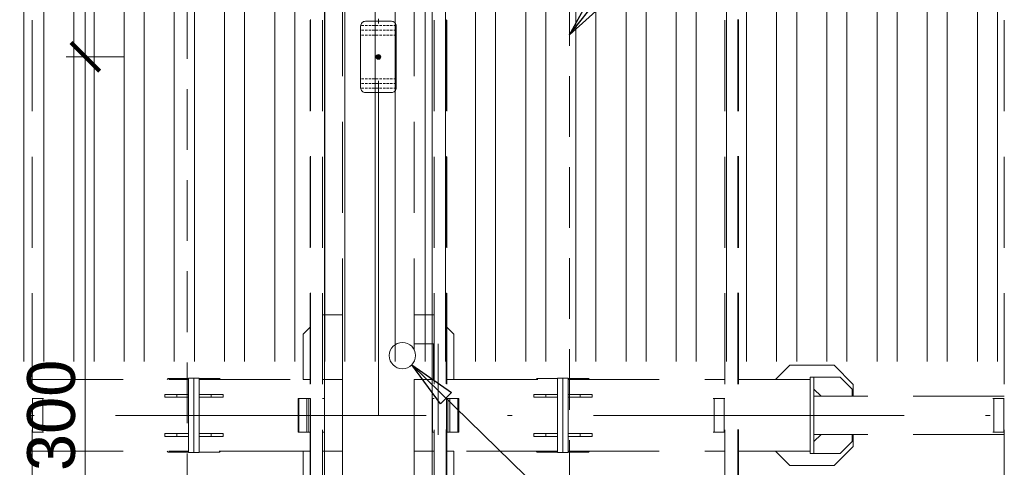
# Model space of a CAD drawing. Extents: x 256490 to 7565828, y -103950 to 5881792.
# Tile 4 of 101: x 268901 to 273021, y -93160 to -91287. Entities that reach past the tile are written whole.
import ezdxf

# ---------------------------------------------------------------- set-up
doc = ezdxf.new("R2010")
doc.units = 0
doc.header["$MEASUREMENT"] = 0
for name, pattern in [('DASH', [0.75, 0.5, -0.25]), ('DASHDOT', [20, 13, -3.4, 0.2, -3.4]), ('DASHED', [19.05, 12.7, -6.35])]:
    doc.linetypes.add(name, pattern=pattern)
for name, color, linetype, lineweight in [('- AGP-1_WYMIARY', 7, 'Continuous', 20), ('-AGP1_widokowe', 7, 'Continuous', 15), ('BK_Beton', 140, 'Continuous', 15), ('BK_Kreskowanie', 215, 'Continuous', 5), ('CZ-SR', 106, 'Continuous', 13), ('linii', 7, 'Continuous', 15), ('OSIE', 7, 'Continuous', 5)]:
    doc.layers.add(name, color=color, linetype=linetype, lineweight=lineweight)
for name, color, linetype in [('100_rzut_okna', 1, 'Continuous'), ('TB_CIENKA', 5, 'Continuous'), ('TB_WYMIAROWANIE', 5, 'Continuous')]:
    doc.layers.add(name, color=color, linetype=linetype)
doc.layers.add('tlo', color=7, linetype='Continuous', lineweight=9, true_color=0xb2b2b2)
doc.layers.add('wymiary', color=7, linetype='Continuous', lineweight=5, true_color=0x7f7f7f)
doc.styles.add('ARIAL', font='arial.ttf')
doc.styles.add('ROMANS', font='simplex.shx', dxfattribs={"width": 0.8, "oblique": 15})
doc.dimstyles.new('1_100', dxfattribs={"dimscale": 10, "dimtxt": 25, "dimasz": 20, "dimexe": 10, "dimexo": 10, "dimgap": 1, "dimtad": 0, "dimdec": 0, "dimzin": 0, "dimdsep": 46, "dimtxsty": 'ROMANS', "dimblk1": 'OBLIQUE', "dimblk2": 'OBLIQUE', "dimsah": 1, "dimcen": 0, "dimdle": 10, "dimclrd": 256, "dimclre": 256, "dimclrt": 2, "dimadec": 0, "dimazin": 0, "dimtfac": 0.4, "dimtdec": 0, "dimtmove": 0, "dimatfit": 3, "dimldrblk": 'CLOSEDBLANK', "dimfxl": 1, "dimtvp": 1, "dimtolj": 1, "dimtzin": 0, "dimarcsym": 0})
doc.dimstyles.new('mosstowy 1-100', dxfattribs={"dimscale": 20, "dimtxt": 10, "dimasz": 6, "dimexe": 4, "dimexo": 4, "dimgap": 2, "dimtad": 1, "dimdec": 0, "dimlfac": 0.1, "dimtxsty": 'ARIAL', "dimblk": 'ARCHTICK', "dimcen": 4, "dimclrd": 256, "dimclre": 256, "dimclrt": 7, "dimadec": 0, "dimazin": 0, "dimtfac": 1, "dimtdec": 0, "dimtmove": 1, "dimatfit": 3, "dimfxl": 8, "dimfxlon": 1, "dimlwd": -1, "dimlwe": 9, "dimarcsym": 0})

# ---------------------------------------------------------------- blocks, each defined once
blk = doc.blocks.new('FGDFGDGDFG')
at = {"layer": 'tlo', "linetype": 'DASHED', "ltscale": 30}
for p, q in [((235020.4, -119136.6), (235020.4, -127516.6)), ((236183.4, -119136.6), (236183.4, -123006.6)), ((236185.4, -127516.6), (236185.4, -119136.6)), ((236235.4, -119136.6), (236235.4, -127516.6)), ((236703.1, -119136.6), (236703.1, -127516.6)), ((236753.1, -127516.6), (236753.1, -119136.6)), ((236755.1, -119136.6), (236755.1, -123006.6)), ((237918.1, -119136.6), (237918.1, -127516.6)), ((237973.1, -127516.6), (237973.1, -119136.6)), ((237973.1, -119136.6), (237973.1, -127516.6)), ((237975.4, -127516.6), (237975.4, -119136.6)), ((237975.5, -119136.6), (237975.5, -127516.6)), ((239087.9, -119136.6), (239087.9, -127516.6)), ((236319.2, -121276.7), (236319.2, -124876.5)), ((236619.2, -121276.7), (236619.2, -124876.5)), ((236469.2, -123076.6), (236469.2, -121676.6)), ((236319.2, -122656.6), (236235.4, -122656.6)), ((236319.2, -122656.6), (236319.2, -122926.6)), ((236619.2, -122656.6), (236619.2, -122776.6)), ((236703.1, -122656.6), (236619.2, -122656.6)), ((236183.4, -122707.5), (236154.2, -122736.6)), ((236183.7, -122707.2), (236183.7, -122707.2)), ((236184, -122706.9), (236183.9, -122706.9)), ((236184.5, -122706.3), (236184.4, -122706.4)), ((236184.8, -122706), (236184.8, -122706)), ((236184.8, -122706.1), (236184.8, -122706.1)), ((236185.2, -122705.7), (236185.1, -122705.7)), ((236753.4, -122705.7), (236753.4, -122705.8)), ((236753.6, -122706), (236753.7, -122706)), ((236754.1, -122706.4), (236754.1, -122706.5)), ((236754.6, -122706.9), (236754.6, -122706.9)), ((236754.9, -122707.2), (236754.9, -122707.3)), ((236755.1, -122707.5), (236784.2, -122736.6)), ((236154.2, -122736.6), (236154.2, -122926.6)), ((236784.2, -122736.6), (236784.2, -122926.6)), ((236699.2, -122776.6), (236619.2, -122776.6)), ((236699.2, -122776.6), (236699.2, -122926.6)), ((236719.2, -122776.6), (236719.2, -123376.6)), ((238191.2, -122866.8), (238131.4, -122926.6)), ((238191.2, -122866.8), (238376.1, -122866.8)), ((238376.4, -122866.8), (238376.1, -122866.8)), ((238376.4, -122866.8), (238376.1, -122866.8)), ((238376.1, -122866.8), (238456.1, -122946.8)), ((238376.4, -122866.8), (238456.3, -122946.8)), ((235020.4, -122926.6), (235675.2, -122926.6)), ((235590.2, -122922.1), (235585.7, -122926.6)), ((235675.2, -122922.1), (235590.2, -122922.1)), ((235697.2, -122921.6), (235675.2, -122921.6)), ((235675.2, -122921.6), (235675.2, -123231.6)), ((235697.2, -122921.6), (235697.2, -123231.6)), ((235719.2, -122921.6), (235697.2, -122921.6)), ((235697.2, -122921.6), (235697.2, -123231.6)), ((235719.2, -122921.6), (235719.2, -123231.6)), ((235804.2, -122922.1), (235719.2, -122922.1)), ((235719.2, -122926.6), (236183.4, -122926.6)), ((235804.2, -122922.1), (235808.7, -122926.6)), ((236183.4, -122926.6), (236154.2, -122926.6)), ((236183.7, -122926.6), (236183.6, -122926.6)), ((236183.7, -122926.6), (236183.6, -122926.6)), ((236183.7, -122926.6), (236183.6, -122926.6)), ((236184, -122926.6), (236183.9, -122926.6)), ((236184, -122926.6), (236183.9, -122926.6)), ((236184, -122926.6), (236183.9, -122926.6)), ((236184.5, -122926.6), (236184.4, -122926.6)), ((236184.5, -122926.6), (236184.4, -122926.6)), ((236184.5, -122926.6), (236184.4, -122926.6)), ((236184.8, -122926.6), (236184.8, -122926.6)), ((236184.8, -122926.6), (236184.8, -122926.6)), ((236184.8, -122926.6), (236184.8, -122926.6)), ((236184.8, -122926.6), (236184.8, -122926.6)), ((236184.8, -122926.6), (236184.8, -122926.6)), ((236184.8, -122926.6), (236184.8, -122926.6)), ((236185.2, -122926.6), (236185.1, -122926.6)), ((236185.2, -122926.6), (236185.1, -122926.6)), ((236185.2, -122926.6), (236185.1, -122926.6)), ((236319.2, -122926.6), (236235.4, -122926.6)), ((236235.4, -122926.6), (236319.2, -122926.6)), ((236319.2, -123226.6), (236319.2, -122926.6)), ((236619.2, -122926.6), (236703.1, -122926.6)), ((236619.2, -122926.6), (236619.2, -123226.6)), ((236703.1, -122926.6), (236699.2, -122926.6)), ((236753.4, -122926.6), (236753.4, -122926.6)), ((236753.4, -122926.6), (236753.4, -122926.6)), ((236753.4, -122926.6), (236753.4, -122926.6)), ((236753.7, -122926.6), (236753.6, -122926.6)), ((236753.7, -122926.6), (236753.6, -122926.6)), ((236753.7, -122926.6), (236753.6, -122926.6)), ((236754.1, -122926.6), (236754.1, -122926.6)), ((236754.1, -122926.6), (236754.1, -122926.6)), ((236754.1, -122926.6), (236754.1, -122926.6)), ((236754.6, -122926.6), (236754.6, -122926.6)), ((236754.6, -122926.6), (236754.6, -122926.6)), ((236754.6, -122926.6), (236754.6, -122926.6)), ((236754.9, -122926.6), (236754.8, -122926.6)), ((236754.9, -122926.6), (236754.8, -122926.6)), ((236754.9, -122926.6), (236754.8, -122926.6)), ((236784.2, -122926.6), (236755.1, -122926.6)), ((236755.1, -122926.6), (237219.2, -122926.6)), ((237134.2, -122922.1), (237129.7, -122926.6)), ((237219.2, -122922.1), (237134.2, -122922.1)), ((237219.2, -122921.6), (237219.2, -123231.6)), ((237241.2, -122921.6), (237219.2, -122921.6)), ((237241.2, -122921.6), (237241.2, -123231.6)), ((237263.2, -122921.6), (237241.2, -122921.6)), ((237241.2, -122921.6), (237241.2, -123231.6)), ((237263.2, -122921.6), (237263.2, -123231.6)), ((237348.2, -122922.1), (237263.2, -122922.1)), ((237263.2, -122926.6), (237918.1, -122926.6)), ((237348.2, -122922.1), (237352.7, -122926.6)), ((237975.5, -122926.6), (238275.9, -122926.6)), ((238276.2, -122916.6), (238275.7, -122916.6)), ((238275.7, -122926.6), (238275.7, -122916.6)), ((238276.2, -122916.6), (238275.7, -122916.6)), ((238275.9, -123226.6), (238275.9, -122926.6)), ((238276.1, -123042.8), (238276.2, -122916.6)), ((238276.2, -122916.6), (238276.2, -123236.6)), ((238291.2, -122916.6), (238276.2, -122916.6)), ((238291.2, -122916.6), (238291.2, -123236.6)), ((238291.4, -122916.6), (238291.2, -122916.6)), ((238291.4, -122916.6), (238291.2, -122916.6)), ((238291.4, -123042.8), (238291.4, -122916.6)), ((238291.6, -122916.6), (238291.6, -122966.6)), ((238401.6, -122916.6), (238291.6, -122916.6)), ((238451.6, -122966.6), (238401.6, -122916.6)), ((238321.6, -122996.6), (238291.6, -122966.6)), ((238451.6, -122966.6), (238451.6, -122996.6)), ((238456.3, -122946.8), (238456.1, -122946.8)), ((238456.3, -122946.8), (238456.1, -122946.8)), ((238456.1, -122996.6), (238456.1, -122946.8)), ((238456.3, -122996.6), (238456.3, -122946.8)), ((235022, -123006.6), (235020.4, -123006.6)), ((235022, -123146.6), (235022, -123006.6)), ((235022.5, -123006.6), (235022, -123006.6)), ((235022.5, -123006.6), (235022, -123006.6)), ((235023.6, -123006.6), (235023, -123006.6)), ((235024, -123006.6), (235023.6, -123006.6)), ((235024.4, -123006.6), (235024, -123006.6)), ((235024.8, -123006.6), (235024.4, -123006.6)), ((235025.1, -123006.6), (235024.8, -123006.6)), ((235025.3, -123006.6), (235025.1, -123006.6)), ((235025.4, -123006.6), (235025.3, -123006.6)), ((235025.5, -123006.6), (235025.4, -123006.6)), ((235026.2, -123006.6), (235025.5, -123006.6)), ((235027, -123006.6), (235026.2, -123006.6)), ((235027.9, -123006.6), (235027, -123006.6)), ((235027.9, -123006.6), (235064.6, -123006.6)), ((235064.6, -123146.6), (235064.6, -123006.6)), ((235066.2, -123006.6), (235065.7, -123006.6)), ((235066.6, -123006.6), (235066.2, -123006.6)), ((235067, -123006.6), (235066.6, -123006.6)), ((235067.4, -123006.6), (235067, -123006.6)), ((235067.7, -123006.6), (235067.4, -123006.6)), ((235067.9, -123006.6), (235067.7, -123006.6)), ((235068, -123006.6), (235067.9, -123006.6)), ((235575.2, -122988.6), (235675.2, -122988.6)), ((235575.2, -122988.6), (235575.2, -123000.6)), ((235575.2, -123000.6), (235675.2, -123000.6)), ((235625.2, -122988.6), (235625.2, -123000.6)), ((235719.2, -122988.6), (235819.2, -122988.6)), ((235719.2, -123000.6), (235819.2, -123000.6)), ((235769.2, -122988.6), (235769.2, -123000.6)), ((235819.2, -122988.6), (235819.2, -123000.6)), ((236133.3, -123006.6), (236133.2, -123006.6)), ((236133.2, -123006.6), (236133.2, -123146.6)), ((236133.3, -123006.6), (236133.3, -123146.6)), ((236133.4, -123006.6), (236133.3, -123006.6)), ((236133.4, -123006.6), (236133.3, -123006.6)), ((236133.3, -123146.6), (236133.3, -123006.6)), ((236133.3, -123146.6), (236133.3, -123006.6)), ((236133.5, -123006.6), (236133.4, -123006.6)), ((236133.7, -123006.6), (236133.5, -123006.6)), ((236134, -123006.6), (236133.7, -123006.6)), ((236134.4, -123006.6), (236134, -123006.6)), ((236134.8, -123006.6), (236134.4, -123006.6)), ((236135.3, -123006.6), (236134.8, -123006.6)), ((236135.8, -123006.6), (236135.3, -123006.6)), ((236136.9, -123006.6), (236178.7, -123006.6)), ((236136.9, -123146.6), (236136.9, -123006.6)), ((236170.4, -123146.6), (236170.4, -123006.6)), ((236178.7, -123006.6), (236178.7, -123006.6)), ((236178.7, -123006.6), (236178.7, -123006.6)), ((236178.7, -123146.6), (236178.7, -123006.6)), ((236178.9, -123006.6), (236178.7, -123006.6)), ((236179.1, -123006.6), (236178.9, -123006.6)), ((236179.4, -123006.6), (236179.1, -123006.6)), ((236179.7, -123006.6), (236179.4, -123006.6)), ((236180.2, -123006.6), (236179.7, -123006.6)), ((236180.6, -123006.6), (236180.2, -123006.6)), ((236181.2, -123006.6), (236180.6, -123006.6)), ((236184.7, -123006.6), (236182.2, -123006.6)), ((236184.7, -123006.6), (236184.7, -123146.6)), ((236184.8, -123006.6), (236184.8, -123006.6)), ((236185.1, -123006.6), (236185.1, -123006.6)), ((236243.4, -123006.6), (236235.4, -123006.6)), ((236243.4, -123006.6), (236235.4, -123006.6)), ((236243.4, -123146.6), (236243.4, -123006.6)), ((236243.4, -123146.6), (236243.4, -123006.6)), ((236695.1, -123146.6), (236695.1, -123006.6)), ((236703.1, -123006.6), (236695.1, -123006.6)), ((236753.4, -123006.6), (236753.4, -123006.6)), ((236753.7, -123006.6), (236753.6, -123006.6)), ((236753.7, -123006.6), (236753.7, -123146.6)), ((236756.2, -123006.6), (236753.7, -123006.6)), ((236757.3, -123006.6), (236802.1, -123006.6)), ((236759.8, -123146.6), (236759.8, -123006.6)), ((236768.1, -123146.6), (236768.1, -123006.6)), ((236801.6, -123146.6), (236801.6, -123006.6)), ((236803.2, -123006.6), (236802.7, -123006.6)), ((236803.6, -123006.6), (236803.2, -123006.6)), ((236804.1, -123006.6), (236803.6, -123006.6)), ((236804.4, -123006.6), (236804.1, -123006.6)), ((236804.7, -123006.6), (236804.4, -123006.6)), ((236805, -123006.6), (236804.7, -123006.6)), ((236805.1, -123006.6), (236805, -123006.6)), ((236805.1, -123006.6), (236805.1, -123006.6)), ((236805.2, -123146.6), (236805.2, -123006.6)), ((236805.3, -123006.6), (236805.2, -123006.6)), ((236805.3, -123006.6), (236805.2, -123006.6)), ((236805.2, -123146.6), (236805.2, -123006.6)), ((236805.3, -123006.6), (236805.3, -123146.6)), ((237119.2, -122988.6), (237219.2, -122988.6)), ((237119.2, -122988.6), (237119.2, -123000.6)), ((237119.2, -123000.6), (237219.2, -123000.6)), ((237169.2, -122988.6), (237169.2, -123000.6)), ((237263.2, -122988.6), (237363.2, -122988.6)), ((237263.2, -123000.6), (237363.2, -123000.6)), ((237313.2, -122988.6), (237313.2, -123000.6)), ((237363.2, -122988.6), (237363.2, -123000.6)), ((237870.6, -123006.6), (237870.5, -123006.6)), ((237870.8, -123006.6), (237870.6, -123006.6)), ((237871.1, -123006.6), (237870.8, -123006.6)), ((237871.4, -123006.6), (237871.1, -123006.6)), ((237871.8, -123006.6), (237871.4, -123006.6)), ((237872.3, -123006.6), (237871.8, -123006.6)), ((237872.8, -123006.6), (237872.3, -123006.6)), ((237873.9, -123146.6), (237873.9, -123006.6)), ((237873.9, -123006.6), (237910.5, -123006.6)), ((237911.5, -123006.6), (237910.5, -123006.6)), ((237912.3, -123006.6), (237911.5, -123006.6)), ((237913, -123006.6), (237912.3, -123006.6)), ((237913.1, -123006.6), (237913, -123006.6)), ((237913.2, -123006.6), (237913.1, -123006.6)), ((237913.4, -123006.6), (237913.2, -123006.6)), ((237913.7, -123006.6), (237913.4, -123006.6)), ((237914.1, -123006.6), (237913.7, -123006.6)), ((237914.5, -123006.6), (237914.1, -123006.6)), ((237914.9, -123006.6), (237914.5, -123006.6)), ((237915.4, -123006.6), (237914.9, -123006.6)), ((237916.5, -123006.6), (237918.1, -123006.6)), ((237916.5, -123146.6), (237916.5, -123006.6)), ((239087.9, -122996.6), (238291.6, -122996.6)), ((238291.6, -122996.6), (238291.6, -123156.6)), ((239040.4, -123006.6), (239040.3, -123006.6)), ((239040.6, -123006.6), (239040.4, -123006.6)), ((239040.9, -123006.6), (239040.6, -123006.6)), ((239041.2, -123006.6), (239040.9, -123006.6)), ((239041.6, -123006.6), (239041.2, -123006.6)), ((239042.1, -123006.6), (239041.6, -123006.6)), ((239042.6, -123006.6), (239042.1, -123006.6)), ((239043.7, -123146.6), (239043.7, -123006.6)), ((239043.7, -123006.6), (239080.3, -123006.6)), ((239081.2, -123006.6), (239080.3, -123006.6)), ((239082.1, -123006.6), (239081.2, -123006.6)), ((239082.8, -123006.6), (239082.1, -123006.6)), ((239082.8, -123006.6), (239082.8, -123006.6)), ((239083, -123006.6), (239082.9, -123006.6)), ((239083.2, -123006.6), (239083, -123006.6)), ((239083.5, -123006.6), (239083.2, -123006.6)), ((239083.8, -123006.6), (239083.5, -123006.6)), ((239084.2, -123006.6), (239083.8, -123006.6)), ((239084.7, -123006.6), (239084.2, -123006.6)), ((239085.2, -123006.6), (239084.7, -123006.6)), ((239086.3, -123006.6), (239087.9, -123006.6)), ((239086.3, -123146.6), (239086.3, -123006.6)), ((236178.2, -123036.6), (236178.1, -123037.5)), ((236178.1, -123037.5), (236178.1, -123038.4)), ((236178.1, -123038.4), (236178.1, -123039.4)), ((236178.1, -123039.4), (236178.1, -123040.5)), ((236178.1, -123040.5), (236178.1, -123041.6)), ((236178.1, -123041.6), (236178.1, -123042.7)), ((236178.1, -123042.7), (236178.1, -123043.8)), ((236178.1, -123043.8), (236178.1, -123044.8)), ((236178.1, -123044.8), (236178.1, -123045.7)), ((236178.1, -123045.7), (236178.2, -123046.5)), ((236178.3, -123034.6), (236178.2, -123034.7)), ((236178.2, -123034.7), (236178.2, -123034.9)), ((236178.2, -123034.9), (236178.2, -123035.4)), ((236178.2, -123035.4), (236178.2, -123035.9)), ((236178.2, -123035.9), (236178.2, -123036.6)), ((236178.2, -123046.5), (236178.2, -123047.3)), ((236178.2, -123047.3), (236178.2, -123047.8)), ((236178.2, -123047.8), (236178.2, -123048.3)), ((236178.2, -123048.3), (236178.2, -123048.5)), ((236178.2, -123048.5), (236178.3, -123048.6)), ((236178.3, -123034.6), (236178.3, -123034.7)), ((236178.3, -123034.7), (236178.3, -123034.9)), ((236178.3, -123034.9), (236178.3, -123035.4)), ((236178.3, -123035.4), (236178.3, -123035.9)), ((236178.3, -123035.9), (236178.4, -123036.6)), ((236178.4, -123046.5), (236178.3, -123047.3)), ((236178.3, -123047.3), (236178.3, -123047.8)), ((236178.3, -123047.8), (236178.3, -123048.3)), ((236178.3, -123048.3), (236178.3, -123048.5)), ((236178.3, -123048.5), (236178.3, -123048.6)), ((236178.4, -123036.6), (236178.4, -123037.5)), ((236178.4, -123037.5), (236178.4, -123038.4)), ((236178.4, -123038.4), (236178.4, -123039.4)), ((236178.4, -123039.4), (236178.4, -123040.5)), ((236178.4, -123041.6), (236178.4, -123040.5)), ((236178.4, -123041.6), (236178.4, -123042.7)), ((236178.4, -123042.7), (236178.4, -123043.8)), ((236178.4, -123043.8), (236178.4, -123044.8)), ((236178.4, -123044.8), (236178.4, -123045.7)), ((236178.4, -123045.7), (236178.4, -123046.5)), ((236760.2, -123035.4), (236760.1, -123035.9)), ((236760.1, -123035.9), (236760.1, -123036.6)), ((236760.1, -123036.6), (236760.1, -123037.5)), ((236760.1, -123037.5), (236760.1, -123038.4)), ((236760.1, -123038.4), (236760.1, -123039.4)), ((236760.1, -123039.4), (236760.1, -123040.5)), ((236760.1, -123040.5), (236760.1, -123041.6)), ((236760.1, -123042.7), (236760.1, -123041.6)), ((236760.1, -123042.7), (236760.1, -123043.8)), ((236760.1, -123043.8), (236760.1, -123044.8)), ((236760.1, -123044.8), (236760.1, -123045.7)), ((236760.1, -123045.7), (236760.1, -123046.5)), ((236760.1, -123046.5), (236760.1, -123047.3)), ((236760.1, -123047.3), (236760.2, -123047.8)), ((236760.2, -123034.6), (236760.2, -123034.7)), ((236760.2, -123034.6), (236760.2, -123034.7)), ((236760.2, -123034.7), (236760.3, -123034.9)), ((236760.2, -123034.7), (236760.2, -123034.9)), ((236760.2, -123034.9), (236760.2, -123035.4)), ((236760.2, -123047.8), (236760.2, -123048.3)), ((236760.2, -123048.3), (236760.2, -123048.5)), ((236760.3, -123048.3), (236760.2, -123048.5)), ((236760.2, -123048.5), (236760.2, -123048.6)), ((236760.2, -123048.5), (236760.2, -123048.6)), ((236760.3, -123034.9), (236760.3, -123035.4)), ((236760.3, -123035.4), (236760.3, -123035.9)), ((236760.3, -123035.9), (236760.3, -123036.6)), ((236760.3, -123036.6), (236760.3, -123037.5)), ((236760.3, -123037.5), (236760.3, -123038.4)), ((236760.3, -123038.4), (236760.4, -123039.4)), ((236760.4, -123043.8), (236760.3, -123044.8)), ((236760.3, -123044.8), (236760.3, -123045.7)), ((236760.3, -123045.7), (236760.3, -123046.5)), ((236760.3, -123046.5), (236760.3, -123047.3)), ((236760.3, -123047.3), (236760.3, -123047.8)), ((236760.3, -123047.8), (236760.3, -123048.3)), ((236760.4, -123039.4), (236760.4, -123040.5)), ((236760.4, -123040.5), (236760.4, -123041.6)), ((236760.4, -123041.6), (236760.4, -123042.7)), ((236760.4, -123042.7), (236760.4, -123043.8)), ((238276.1, -123042.8), (238275.9, -123042.8)), ((238276.1, -123042.8), (238275.9, -123043)), ((238276.1, -123042.8), (238275.9, -123043)), ((238276.1, -123042.8), (238275.9, -123042.8)), ((238291.4, -123042.8), (238291.6, -123043.1)), ((238276.2, -123080.3), (238275.9, -123080.3)), ((238291.6, -123080.3), (238291.2, -123080.3)), ((238291.6, -123080.8), (238291.2, -123080.8)), ((236178.2, -123106.6), (236178.1, -123107.5)), ((236178.1, -123107.5), (236178.1, -123108.4)), ((236178.1, -123108.4), (236178.1, -123109.4)), ((236178.1, -123109.4), (236178.1, -123110.5)), ((236178.1, -123110.5), (236178.1, -123111.6)), ((236178.1, -123111.6), (236178.1, -123112.7)), ((236178.1, -123112.7), (236178.1, -123113.8)), ((236178.1, -123113.8), (236178.1, -123114.8)), ((236178.1, -123114.8), (236178.1, -123115.7)), ((236178.1, -123115.7), (236178.2, -123116.5)), ((236178.3, -123104.6), (236178.2, -123104.7)), ((236178.2, -123104.7), (236178.2, -123104.9)), ((236178.2, -123104.9), (236178.2, -123105.4)), ((236178.2, -123105.4), (236178.2, -123105.9)), ((236178.2, -123105.9), (236178.2, -123106.6)), ((236178.2, -123116.5), (236178.2, -123117.3)), ((236178.2, -123117.3), (236178.2, -123117.8)), ((236178.2, -123117.8), (236178.2, -123118.3)), ((236178.2, -123118.3), (236178.2, -123118.5)), ((236178.2, -123118.5), (236178.3, -123118.6)), ((236178.3, -123104.6), (236178.3, -123104.7)), ((236178.3, -123104.7), (236178.3, -123104.9)), ((236178.3, -123104.9), (236178.3, -123105.4)), ((236178.3, -123105.4), (236178.3, -123105.9)), ((236178.3, -123105.9), (236178.4, -123106.6)), ((236178.4, -123116.5), (236178.3, -123117.3)), ((236178.3, -123117.3), (236178.3, -123117.8)), ((236178.3, -123117.8), (236178.3, -123118.3)), ((236178.3, -123118.3), (236178.3, -123118.5)), ((236178.3, -123118.5), (236178.3, -123118.6)), ((236178.4, -123106.6), (236178.4, -123107.5)), ((236178.4, -123107.5), (236178.4, -123108.4)), ((236178.4, -123108.4), (236178.4, -123109.4)), ((236178.4, -123109.4), (236178.4, -123110.5)), ((236178.4, -123111.6), (236178.4, -123110.5)), ((236178.4, -123111.6), (236178.4, -123112.7)), ((236178.4, -123112.7), (236178.4, -123113.8)), ((236178.4, -123113.8), (236178.4, -123114.8)), ((236178.4, -123114.8), (236178.4, -123115.7)), ((236178.4, -123115.7), (236178.4, -123116.5)), ((236760.2, -123105.4), (236760.1, -123105.9)), ((236760.1, -123105.9), (236760.1, -123106.6)), ((236760.1, -123106.6), (236760.1, -123107.5)), ((236760.1, -123107.5), (236760.1, -123108.4)), ((236760.1, -123108.4), (236760.1, -123109.4)), ((236760.1, -123109.4), (236760.1, -123110.5)), ((236760.1, -123110.5), (236760.1, -123111.6)), ((236760.1, -123112.7), (236760.1, -123111.6)), ((236760.1, -123112.7), (236760.1, -123113.8)), ((236760.1, -123113.8), (236760.1, -123114.8)), ((236760.1, -123114.8), (236760.1, -123115.7)), ((236760.1, -123115.7), (236760.1, -123116.5)), ((236760.1, -123116.5), (236760.1, -123117.3)), ((236760.1, -123117.3), (236760.2, -123117.8)), ((236760.2, -123104.6), (236760.2, -123104.7)), ((236760.2, -123104.6), (236760.2, -123104.7)), ((236760.2, -123104.7), (236760.3, -123104.9)), ((236760.2, -123104.7), (236760.2, -123104.9)), ((236760.2, -123104.9), (236760.2, -123105.4)), ((236760.2, -123117.8), (236760.2, -123118.3)), ((236760.2, -123118.3), (236760.2, -123118.5)), ((236760.3, -123118.3), (236760.2, -123118.5)), ((236760.2, -123118.5), (236760.2, -123118.6)), ((236760.2, -123118.5), (236760.2, -123118.6)), ((236760.3, -123104.9), (236760.3, -123105.4)), ((236760.3, -123105.4), (236760.3, -123105.9)), ((236760.3, -123105.9), (236760.3, -123106.6)), ((236760.3, -123106.6), (236760.3, -123107.5)), ((236760.3, -123107.5), (236760.3, -123108.4)), ((236760.3, -123108.4), (236760.4, -123109.4)), ((236760.4, -123113.8), (236760.3, -123114.8)), ((236760.3, -123114.8), (236760.3, -123115.7)), ((236760.3, -123115.7), (236760.3, -123116.5)), ((236760.3, -123116.5), (236760.3, -123117.3)), ((236760.3, -123117.3), (236760.3, -123117.8)), ((236760.3, -123117.8), (236760.3, -123118.3)), ((236760.4, -123109.4), (236760.4, -123110.5)), ((236760.4, -123110.5), (236760.4, -123111.6)), ((236760.4, -123111.6), (236760.4, -123112.7)), ((236760.4, -123112.7), (236760.4, -123113.8)), ((235022, -123146.6), (235020.4, -123146.6)), ((235023.6, -123146.6), (235023, -123146.6)), ((235024, -123146.6), (235023.6, -123146.6)), ((235024.4, -123146.6), (235024, -123146.6)), ((235024.8, -123146.6), (235024.4, -123146.6)), ((235025.1, -123146.6), (235024.8, -123146.6)), ((235025.3, -123146.6), (235025.1, -123146.6)), ((235025.4, -123146.6), (235025.3, -123146.6)), ((235025.4, -123146.6), (235064.6, -123146.6)), ((235066.2, -123146.6), (235065.7, -123146.6)), ((235066.6, -123146.6), (235066.2, -123146.6)), ((235067, -123146.6), (235066.6, -123146.6)), ((235067.4, -123146.6), (235067, -123146.6)), ((235067.7, -123146.6), (235067.4, -123146.6)), ((235067.9, -123146.6), (235067.7, -123146.6)), ((235068, -123146.6), (235067.9, -123146.6)), ((235575.2, -123152.6), (235575.2, -123164.6)), ((235575.2, -123152.6), (235675.2, -123152.6)), ((235575.2, -123164.6), (235675.2, -123164.6)), ((235625.2, -123152.6), (235625.2, -123164.6)), ((235719.2, -123152.6), (235819.2, -123152.6)), ((235719.2, -123164.6), (235819.2, -123164.6)), ((235769.2, -123152.6), (235769.2, -123164.6)), ((235819.2, -123152.6), (235819.2, -123164.6)), ((236133.3, -123146.6), (236133.2, -123146.6)), ((236133.3, -123146.6), (236133.2, -123146.6)), ((236133.4, -123146.6), (236133.3, -123146.6)), ((236133.5, -123146.6), (236133.4, -123146.6)), ((236133.7, -123146.6), (236133.5, -123146.6)), ((236134, -123146.6), (236133.7, -123146.6)), ((236134.4, -123146.6), (236134, -123146.6)), ((236134.8, -123146.6), (236134.4, -123146.6)), ((236135.3, -123146.6), (236134.8, -123146.6)), ((236135.8, -123146.6), (236135.3, -123146.6)), ((236136.4, -123146.6), (236181.2, -123146.6)), ((236184.7, -123146.6), (236182.2, -123146.6)), ((236183.4, -123146.6), (236183.4, -127516.6)), ((236184.8, -123146.6), (236184.8, -123146.6)), ((236184.8, -123146.6), (236184.8, -123146.6)), ((236185.1, -123146.6), (236185.1, -123146.6)), ((236185.1, -123146.6), (236185.1, -123146.6)), ((236235.4, -123146.6), (236243.4, -123146.6)), ((236235.4, -123146.6), (236243.4, -123146.6)), ((236695.1, -123146.6), (236703.1, -123146.6)), ((236753.4, -123146.6), (236753.4, -123146.6)), ((236753.4, -123146.6), (236753.4, -123146.6)), ((236753.7, -123146.6), (236753.6, -123146.6)), ((236753.7, -123146.6), (236753.6, -123146.6)), ((236756.2, -123146.6), (236753.7, -123146.6)), ((236755.1, -123146.6), (236755.1, -127516.6)), ((236757.8, -123146.6), (236757.3, -123146.6)), ((236758.3, -123146.6), (236757.8, -123146.6)), ((236758.7, -123146.6), (236758.3, -123146.6)), ((236759.1, -123146.6), (236758.7, -123146.6)), ((236759.4, -123146.6), (236759.1, -123146.6)), ((236759.6, -123146.6), (236759.4, -123146.6)), ((236759.7, -123146.6), (236759.6, -123146.6)), ((236759.8, -123146.6), (236759.7, -123146.6)), ((236759.8, -123146.6), (236759.7, -123146.6)), ((236759.8, -123146.6), (236801.6, -123146.6)), ((236803.2, -123146.6), (236802.7, -123146.6)), ((236803.6, -123146.6), (236803.2, -123146.6)), ((236804.1, -123146.6), (236803.6, -123146.6)), ((236804.4, -123146.6), (236804.1, -123146.6)), ((236804.7, -123146.6), (236804.4, -123146.6)), ((236805, -123146.6), (236804.7, -123146.6)), ((236805.1, -123146.6), (236805, -123146.6)), ((236805.1, -123146.6), (236805.1, -123146.6)), ((236805.3, -123146.6), (236805.2, -123146.6)), ((237119.2, -123152.6), (237119.2, -123164.6)), ((237119.2, -123152.6), (237219.2, -123152.6)), ((237119.2, -123164.6), (237219.2, -123164.6)), ((237169.2, -123152.6), (237169.2, -123164.6)), ((237263.2, -123152.6), (237363.2, -123152.6)), ((237263.2, -123164.6), (237363.2, -123164.6)), ((237313.2, -123152.6), (237313.2, -123164.6)), ((237363.2, -123152.6), (237363.2, -123164.6)), ((237870.6, -123146.6), (237870.5, -123146.6)), ((237870.8, -123146.6), (237870.6, -123146.6)), ((237871.1, -123146.6), (237870.8, -123146.6)), ((237871.4, -123146.6), (237871.1, -123146.6)), ((237871.8, -123146.6), (237871.4, -123146.6)), ((237872.3, -123146.6), (237871.8, -123146.6)), ((237872.8, -123146.6), (237872.3, -123146.6)), ((237873.9, -123146.6), (237873.3, -123146.6)), ((237873.9, -123146.6), (237873.3, -123146.6)), ((237873.9, -123146.6), (237910.5, -123146.6)), ((237911.5, -123146.6), (237910.5, -123146.6)), ((237912.3, -123146.6), (237911.5, -123146.6)), ((237913, -123146.6), (237912.3, -123146.6)), ((237913.1, -123146.6), (237913, -123146.6)), ((237913.2, -123146.6), (237913.1, -123146.6)), ((237913.4, -123146.6), (237913.2, -123146.6)), ((237913.7, -123146.6), (237913.4, -123146.6)), ((237914.1, -123146.6), (237913.7, -123146.6)), ((237914.5, -123146.6), (237914.1, -123146.6)), ((237914.9, -123146.6), (237914.5, -123146.6)), ((237915.4, -123146.6), (237914.9, -123146.6)), ((237916.5, -123146.6), (237916, -123146.6)), ((237916.5, -123146.6), (237916, -123146.6)), ((237918.1, -123146.6), (237916.5, -123146.6)), ((239087.9, -123156.6), (238291.6, -123156.6)), ((238321.6, -123156.6), (238291.6, -123186.6)), ((238291.6, -123156.6), (238291.6, -123186.6)), ((238451.6, -123156.6), (238451.6, -123186.6)), ((238456.1, -123206.3), (238456.1, -123156.6)), ((238456.2, -123156.6), (238456.1, -123206.3)), ((238456.3, -123156.6), (238456.3, -123206.3)), ((239040.4, -123146.6), (239040.3, -123146.6)), ((239040.6, -123146.6), (239040.4, -123146.6)), ((239040.9, -123146.6), (239040.6, -123146.6)), ((239041.2, -123146.6), (239040.9, -123146.6)), ((239041.6, -123146.6), (239041.2, -123146.6)), ((239042.1, -123146.6), (239041.6, -123146.6)), ((239042.6, -123146.6), (239042.1, -123146.6)), ((239043.7, -123146.6), (239043.1, -123146.6)), ((239043.7, -123146.6), (239043.1, -123146.6)), ((239043.7, -123146.6), (239080.3, -123146.6)), ((239081.2, -123146.6), (239080.3, -123146.6)), ((239082.1, -123146.6), (239081.2, -123146.6)), ((239082.8, -123146.6), (239082.1, -123146.6)), ((239082.8, -123146.6), (239082.8, -123146.6)), ((239083, -123146.6), (239082.9, -123146.6)), ((239083.2, -123146.6), (239083, -123146.6)), ((239083.5, -123146.6), (239083.2, -123146.6)), ((239083.8, -123146.6), (239083.5, -123146.6)), ((239084.2, -123146.6), (239083.8, -123146.6)), ((239084.7, -123146.6), (239084.2, -123146.6)), ((239085.2, -123146.6), (239084.7, -123146.6)), ((239086.3, -123146.6), (239085.7, -123146.6)), ((239086.3, -123146.6), (239085.7, -123146.6)), ((239087.9, -123146.6), (239086.3, -123146.6)), ((238291.6, -123186.6), (238291.6, -123236.6)), ((238376.1, -123286.3), (238456.1, -123206.3)), ((238376.4, -123286.3), (238456.3, -123206.3)), ((238451.6, -123186.6), (238401.6, -123236.6)), ((238456.3, -123206.3), (238456.1, -123206.3)), ((238456.3, -123206.3), (238456.1, -123206.3)), ((235020.4, -123226.6), (235675.2, -123226.6)), ((235585.7, -123226.6), (235590.2, -123231.1)), ((235675.2, -123231.1), (235590.2, -123231.1)), ((235697.2, -123231.6), (235675.2, -123231.6)), ((235719.2, -123231.6), (235697.2, -123231.6)), ((236183.4, -123226.6), (235719.2, -123226.6)), ((235804.2, -123231.1), (235719.2, -123231.1)), ((235808.7, -123226.6), (235804.2, -123231.1)), ((236154.2, -123226.6), (236154.2, -123416.6)), ((236183.4, -123226.6), (236154.2, -123226.6)), ((236183.6, -123226.6), (236183.6, -123226.6)), ((236183.6, -123226.6), (236183.6, -123226.6)), ((236183.9, -123226.6), (236183.9, -123226.6)), ((236183.9, -123226.6), (236183.9, -123226.6)), ((236184.4, -123226.6), (236184.4, -123226.6)), ((236184.4, -123226.6), (236184.4, -123226.6)), ((236184.8, -123226.6), (236184.8, -123226.6)), ((236184.8, -123226.6), (236184.8, -123226.6)), ((236185.1, -123226.6), (236185.1, -123226.6)), ((236185.1, -123226.6), (236185.1, -123226.6)), ((236319.2, -123226.6), (236235.4, -123226.6)), ((236319.2, -123226.6), (236235.4, -123226.6)), ((236319.2, -123226.6), (236319.2, -123496.6)), ((236703.1, -123226.6), (236619.2, -123226.6)), ((236619.2, -123226.6), (236619.2, -123496.6)), ((236703.1, -123226.6), (236619.2, -123226.6)), ((236753.4, -123226.6), (236753.4, -123226.6)), ((236753.4, -123226.6), (236753.4, -123226.6)), ((236753.7, -123226.6), (236753.6, -123226.6)), ((236753.7, -123226.6), (236753.6, -123226.6)), ((236754.1, -123226.6), (236754, -123226.6)), ((236754.1, -123226.6), (236754, -123226.6)), ((236754.6, -123226.6), (236754.5, -123226.6)), ((236754.6, -123226.6), (236754.5, -123226.6)), ((236754.9, -123226.6), (236754.8, -123226.6)), ((236754.9, -123226.6), (236754.8, -123226.6)), ((236784.2, -123226.6), (236755.1, -123226.6)), ((237219.2, -123226.6), (236755.1, -123226.6)), ((236784.2, -123226.6), (236784.2, -123416.6)), ((237129.7, -123226.6), (237134.2, -123231.1)), ((237219.2, -123231.1), (237134.2, -123231.1)), ((237241.2, -123231.6), (237219.2, -123231.6)), ((237263.2, -123231.6), (237241.2, -123231.6)), ((237263.2, -123226.6), (237918.1, -123226.6)), ((237348.2, -123231.1), (237263.2, -123231.1)), ((237352.7, -123226.6), (237348.2, -123231.1)), ((237975.5, -123226.6), (238275.9, -123226.6)), ((238131.4, -123226.6), (238191.2, -123286.3)), ((238275.9, -123236.6), (238275.9, -123226.6)), ((238276.2, -123236.6), (238275.9, -123236.6)), ((238291.2, -123236.6), (238276.2, -123236.6)), ((238291.6, -123236.6), (238291.2, -123236.6)), ((238401.6, -123236.6), (238291.6, -123236.6)), ((238191.2, -123286.3), (238376.4, -123286.3))]:
    blk.add_line(p, q, dxfattribs=at)
blk = doc.blocks.new('FDSFSDFF')
at = {"layer": 'OSIE', "linetype": 'DASHDOT', "ltscale": 100}
for p, q in [((270402, -83481.6), (270402, -63276.8)), ((265302, -77481.6), (296302, -77481.6))]:
    blk.add_line(p, q, dxfattribs=at)
blk = doc.blocks.new('_ClosedBlank')
at = {"layer": 'TB_WYMIAROWANIE', "color": 0, "lineweight": -2}
for p, q in [((-1, 0.167), (0, 0)), ((-1, 0.167), (-1, -0.167)), ((0, 0), (-1, -0.167))]:
    blk.add_line(p, q, dxfattribs=at)
blk = doc.blocks.new('_Oblique')
at = {"color": 0, "lineweight": -2}
blk.add_line((-0.5, -0.5), (0.5, 0.5), dxfattribs=at)
blk = doc.blocks.new('zabezp')
at = {"layer": '- AGP-1_WYMIARY', "true_color": 0x291af9}
h = blk.add_hatch(color=180, dxfattribs=at)
h.dxf.hatch_style = 1
h.paths.add_polyline_path([(-16112.59, 5302.07, 1), (-16114.59, 5302.07, 1)])
at = {"layer": '- AGP-1_WYMIARY', "color": 180, "true_color": 0x291af9}
blk.add_lwpolyline([(-16128.51, 5307.51), (-16128.51, 5296.63, 0.414214), (-16126.51, 5294.63), (-16100.67, 5294.63, 0.414214), (-16098.67, 5296.63), (-16098.67, 5307.51, 0.414214), (-16100.67, 5309.51), (-16126.51, 5309.51, 0.414214)], format="xyb", close=True, dxfattribs=at)
at = {"layer": '- AGP-1_WYMIARY', "color": 180, "linetype": 'DASH', "ltscale": 2, "true_color": 0x291af9}
for points in [[(-16126.73, 5309.51), (-16126.73, 5294.63)], [(-16124.73, 5309.51), (-16124.73, 5294.63)], [(-16122.73, 5309.51), (-16122.73, 5294.63)], [(-16104.44, 5309.51), (-16104.44, 5294.63)], [(-16102.44, 5309.51), (-16102.44, 5294.63)], [(-16100.44, 5309.51), (-16100.44, 5294.63)]]:
    blk.add_lwpolyline(points, dxfattribs=at)
at = {"layer": '- AGP-1_WYMIARY', "color": 180, "true_color": 0x291af9}
blk.add_circle((-16113.59, 5302.07), 1, dxfattribs=at)
blk = doc.blocks.new('_ArchTick')
at = {"layer": '100_rzut_okna', "color": 0, "linetype": 'Continuous', "const_width": 0.15}
blk.add_lwpolyline([(-0.5, -0.5), (0.5, 0.5)], dxfattribs=at)
blk = doc.blocks.new('*D1541')
at = {"layer": 'Defpoints', "color": 0}
for p in [(269175.6, -91442.6), (270476.4, -91442.6), (270476.4, -94442.6)]:
    blk.add_point(p, dxfattribs=at)
at = {"layer": 'wymiary', "lineweight": 9}
for p, q in [((269335.6, -91442.6), (269095.6, -91442.6)), ((269335.6, -94442.6), (269095.6, -94442.6))]:
    blk.add_line(p, q, dxfattribs=at)
at = {"layer": 'wymiary'}
blk.add_line((269175.6, -94442.6), (269175.6, -91442.6), dxfattribs=at)
at = {"layer": 'wymiary', "xscale": 120, "yscale": 120, "zscale": 120}
for p, rotation in [((269175.6, -91442.6), 90), ((269175.6, -94442.6), 270)]:
    blk.add_blockref('_ArchTick', p, dxfattribs=dict(at, rotation=rotation))
at = {"layer": 'wymiary', "color": 7, "insert": (269033.5, -92942.6), "char_height": 200, "attachment_point": 5, "rotation": 90, "style": 'ARIAL'}
blk.add_mtext('300', dxfattribs=at)
blk = doc.blocks.new('*D1542')
at = {"layer": 'Defpoints', "color": 0}
for p in [(269175.6, -88942.6), (270476.4, -88942.6), (270476.4, -91442.6)]:
    blk.add_point(p, dxfattribs=at)
at = {"layer": 'wymiary', "lineweight": 9}
for p, q in [((269335.6, -88942.6), (269095.6, -88942.6)), ((269335.6, -91442.6), (269095.6, -91442.6))]:
    blk.add_line(p, q, dxfattribs=at)
at = {"layer": 'wymiary'}
blk.add_line((269175.6, -91442.6), (269175.6, -88942.6), dxfattribs=at)
at = {"layer": 'wymiary', "xscale": 120, "yscale": 120, "zscale": 120}
for p, rotation in [((269175.6, -88942.6), 90), ((269175.6, -91442.6), 270)]:
    blk.add_blockref('_ArchTick', p, dxfattribs=dict(at, rotation=rotation))
at = {"layer": 'wymiary', "color": 7, "insert": (269033.5, -90192.6), "char_height": 200, "attachment_point": 5, "rotation": 90, "style": 'ARIAL'}
blk.add_mtext('250', dxfattribs=at)
blk = doc.blocks.new('dfgfgdg')
at = {"layer": 'BK_Kreskowanie'}
for p, q in [((268918, -93581.6), (268918, -97256.6)), ((269002, -93581.6), (269002, -97256.6)), ((269128, -93581.6), (269128, -97256.6)), ((269212, -93581.6), (269212, -97256.6)), ((269338, -93581.6), (269338, -97256.6)), ((269422, -93581.6), (269422, -97256.6)), ((269548, -93581.6), (269548, -97256.6)), ((269632, -93581.6), (269632, -97256.6)), ((269758, -93581.6), (269758, -97256.6)), ((269842, -93581.6), (269842, -97256.6)), ((269968, -93581.6), (269968, -97256.6)), ((269968, -93581.6), (269968, -97256.6)), ((270052, -93581.6), (270052, -97256.6)), ((270052, -93581.6), (270052, -97256.6)), ((270178, -93581.6), (270178, -97256.6)), ((270178, -93581.6), (270178, -97256.6)), ((270262, -93581.6), (270262, -97256.6)), ((270262, -93581.6), (270262, -97256.6)), ((270388, -93581.6), (270388, -97256.6)), ((270388, -93581.6), (270388, -97256.6)), ((270472, -93581.6), (270472, -97256.6)), ((270472, -93581.6), (270472, -97256.6)), ((270598, -93581.6), (270598, -97256.6)), ((270598, -93581.6), (270598, -97256.6)), ((270682, -93581.6), (270682, -97256.6)), ((270682, -93581.6), (270682, -97256.6)), ((270808, -93581.6), (270808, -97256.6)), ((270808, -93581.6), (270808, -97256.6)), ((270892, -93581.6), (270892, -97256.6)), ((270892, -93581.6), (270892, -97256.6)), ((271018, -93581.6), (271018, -97256.6)), ((271018, -93581.6), (271018, -97256.6)), ((271102, -93581.6), (271102, -97256.6)), ((271102, -93581.6), (271102, -97256.6)), ((271228, -93581.6), (271228, -97256.6)), ((271228, -93581.6), (271228, -97256.6)), ((271312, -93581.6), (271312, -97256.6)), ((271312, -93581.6), (271312, -97256.6)), ((271438, -93581.6), (271438, -97256.6)), ((271438, -93581.6), (271438, -97256.6)), ((271522, -93581.6), (271522, -97256.6)), ((271522, -93581.6), (271522, -97256.6)), ((271648, -93581.6), (271648, -97256.6)), ((271648, -93581.6), (271648, -97256.6)), ((271732, -93581.6), (271732, -97256.6)), ((271858, -93581.6), (271858, -97256.6)), ((271942, -93581.6), (271942, -97256.6)), ((272068, -93581.6), (272068, -97256.6)), ((272152, -93581.6), (272152, -97256.6)), ((272278, -93581.6), (272278, -97256.6)), ((272362, -93581.6), (272362, -97256.6)), ((272488, -93581.6), (272488, -97256.6)), ((272572, -93581.6), (272572, -97256.6)), ((272698, -93581.6), (272698, -97256.6)), ((272782, -93581.6), (272782, -97256.6)), ((272908, -93581.6), (272908, -97256.6)), ((272992, -93581.6), (272992, -97256.6))]:
    blk.add_line(p, q, dxfattribs=at)

msp = doc.modelspace()

# ---------------------------------------------------------------- linework, layer by layer
at = {"layer": '-AGP1_widokowe', "linetype": 'DASHED', "ltscale": 20}
msp.add_lwpolyline([(269602, -95641.8), (269602, -91141.8, -0.414214), (270402, -90341.8), (270402, -90341.8, -0.414214), (271202, -91141.8), (271202, -95641.8, -0.414214), (270402, -96441.8), (270402, -96441.8, -0.414214)], format="xyb", close=True, dxfattribs=at)
at = {"layer": 'BK_Beton', "ltscale": 10}
for points in [[(270177, -89042.6), (270177, -97342.6)], [(270627, -89042.6), (270627, -97342.6)]]:
    msp.add_lwpolyline(points, dxfattribs=at)
at = {"layer": 'CZ-SR', "ltscale": 10}
msp.add_circle((270502.3, -92692.6), 55, dxfattribs=at)

# ---------------------------------------------------------------- block references
at = {"layer": '- AGP-1_WYMIARY', "xscale": -10, "yscale": 10, "zscale": 10, "rotation": 270}
msp.add_blockref('zabezp', (217381.3, 69693.3), dxfattribs=at)
at = {"layer": 'linii'}
for name, p in [('FDSFSDFF', (0, -15461)), ('FGDFGDGDFG', (33932.6, 30134)), ('dfgfgdg', (0, 4539))]:
    msp.add_blockref(name, p, dxfattribs=at)

# ---------------------------------------------------------------- dimensions: what is measured, and where the dimension line sits
at = {"layer": 'wymiary'}
for base, p1, p2, picture, middle in [((269175.6, -88942.6), (270476.4, -91442.6), (270476.4, -88942.6), '*D1542', (269033.5, -90192.6)), ((269175.6, -91442.6), (270476.4, -94442.6), (270476.4, -91442.6), '*D1541', (269033.5, -92942.6))]:
    dim = msp.add_linear_dim(base=base, p1=p1, p2=p2, angle=90, dimstyle='mosstowy 1-100', override={"dimblk": 'ArchTick'}, dxfattribs=at)
    dim.commit()
    dim.dimension.update_dxf_attribs({"geometry": picture, "text_midpoint": middle})

# ---------------------------------------------------------------- leaders
at = {"layer": 'TB_CIENKA', "lineweight": 25}
for points in [[(271202, -91350.9), (272015.7, -90315.4), (272215.8, -90315.4)], [(270541.1, -92731.5, 0), (271348.3, -93516.9, 0), (271548.4, -93516.9, 0)]]:
    msp.add_leader(points, dimstyle='1_100', override={"dimgap": 1, "dimtad": 0}, dxfattribs=at)

doc.saveas('drawing.dxf')
